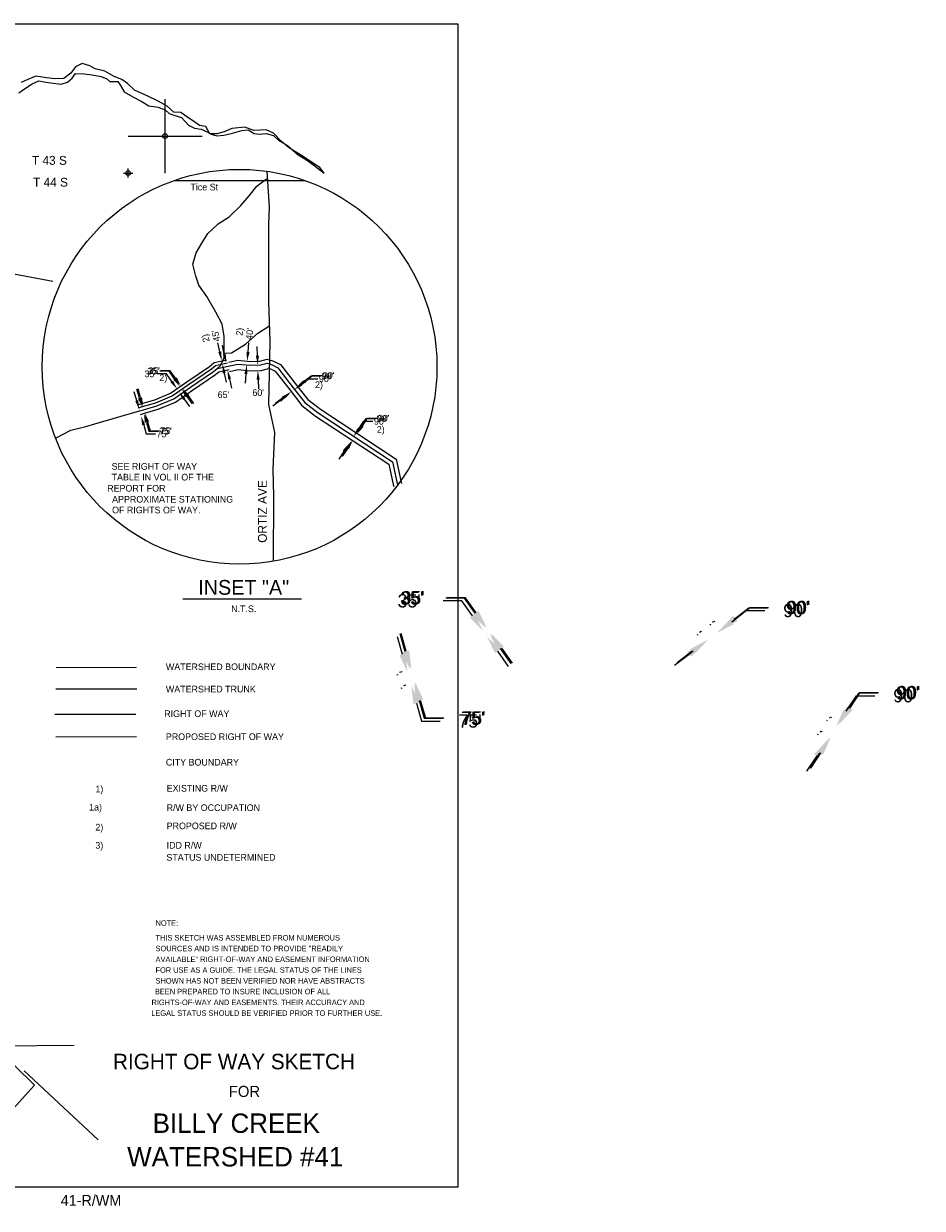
# Model space of a CAD drawing. Extents: x 212512 to 273089, y 823711 to 859724.
# Tile 56 of 56: x 248760 to 273089, y 827656 to 859724. Entities that reach past the tile are written whole.
import ezdxf
from ezdxf.enums import TextEntityAlignment as Align

# ---------------------------------------------------------------- set-up
doc = ezdxf.new("R2010")
doc.units = 0
doc.header["$LTSCALE"] = 800
doc.header["$PDMODE"] = 34
doc.header["$PDSIZE"] = 125
for name, pattern in [('CENTER', [0]), ('DASHED', [0]), ('PHANTOM', [0]), ('STREAM', [0])]:
    doc.linetypes.add(name, pattern=pattern)
doc.layers.get('0').update_dxf_attribs({"linetype": 'CONTINUOUS'})
doc.layers.get('DEFPOINTS').update_dxf_attribs({"linetype": 'CONTINUOUS'})
for name, color, linetype in [('BORDER', 1, 'CONTINUOUS'), ('CITY', 14, 'DASHED'), ('MAJROADS', 9, 'CONTINUOUS'), ('PROPRW', 11, 'CENTER'), ('PROPRWDIM', 12, 'CONTINUOUS'), ('ROW', 6, 'PHANTOM'), ('ROWDIM', 10, 'CONTINUOUS'), ('SEC', 2, 'CONTINUOUS'), ('TEXT', 7, 'CONTINUOUS'), ('TRUNKS', 5, 'STREAM'), ('TRUNKS2', 5, 'CONTINUOUS'), ('WATER', 4, 'CONTINUOUS'), ('WSHEDS', 3, 'CONTINUOUS')]:
    doc.layers.add(name, color=color, linetype=linetype)
doc.dimstyles.get("Standard").update_dxf_attribs({"dimtxt": 2.5, "dimasz": 2.5, "dimexe": 1.25, "dimexo": 0.625, "dimtad": 1, "dimcen": 2.5, "dimazin": 3, "dimtfac": 1, "dimtmove": 0, "dimatfit": 3})

# ---------------------------------------------------------------- blocks, each defined once
blk = doc.blocks.new('*D')
at = {"color": 0}
for p, q in [((252726.838907, 850329.086337), (252476.838907, 850329.086337)), ((252871.431376, 850125.142674), (252726.838907, 850329.086337)), ((256381.078332, 850045.389928), (256579.380615, 850197.627259)), ((256579.380615, 850197.627259), (256829.380615, 850197.627259)), ((251924.345961, 849603.351585), (251855.423253, 849843.663175)), ((253211.22368, 849645.875066), (253355.816149, 849441.931403)), ((255806.166519, 849604.028192), (255607.864237, 849451.790861)), ((252113.883407, 848942.494712), (252182.806114, 848702.183121)), ((257931.343083, 848835.974754), (258068.834078, 849044.771848)), ((258068.834078, 849044.771848), (258318.834078, 849044.771848)), ((235139.746663, 848807.845792), (235935.612852, 848314.903344)), ((252182.806114, 848702.183121), (252432.806114, 848702.183121)), ((232438.189461, 848332.982163), (231685.054158, 847900.436048)), ((257532.6192, 848230.463182), (257395.128205, 848021.666088)), ((237503.505305, 847343.784386), (236707.639116, 847836.726834)), ((230298.924606, 847104.344098), (231052.059909, 847536.890213)), ((230848.38467, 846882.523262), (230694.722006, 847079.723124)), ((231229.468076, 846393.467603), (231383.13074, 846196.26774)), ((228987.124562, 846195.869899), (228737.124562, 846195.869899)), ((229073.997016, 845961.44896), (228987.124562, 846195.869899)), ((229132.466676, 846031.857598), (229045.594222, 846266.278537)), ((231383.13074, 846196.26774), (231633.13074, 846196.26774)), ((229258.166619, 845464.476569), (229345.039073, 845230.05563)), ((229347.807305, 845450.771763), (229434.679759, 845216.350824)), ((219955.019456, 845028.98445), (223938.932782, 845028.98445)), ((228791.417537, 845028.98445), (224807.504211, 845028.98445)), ((229434.679759, 845216.350824), (229684.679759, 845216.350824)), ((226386.022395, 844700.208267), (226270.580849, 844921.958689)), ((226676.935091, 844141.397205), (226792.376637, 843919.646783)), ((260723.544913, 844185.588713), (260223.544913, 844185.588713)), ((261012.729852, 843777.701387), (260723.544913, 844185.588713)), ((226792.376637, 843919.646783), (227042.376637, 843919.646783)), ((268032.023764, 843618.195895), (268428.628329, 843922.670557)), ((268428.628329, 843922.670557), (268928.628329, 843922.670557)), ((267470.312919, 843528.786435), (267452.734402, 843551.683973)), ((259118.559021, 842734.119208), (258980.713606, 843214.742389)), ((267113.698423, 843255.012285), (267096.119906, 843277.909823)), ((261692.314459, 842819.166171), (261981.499398, 842411.278844)), ((266882.200138, 842735.472423), (266485.595573, 842430.997762)), ((259002.934417, 842180.799409), (258968.030528, 842170.788779)), ((259106.318479, 841820.332024), (259071.414589, 841810.321394)), ((271132.553266, 841199.365547), (271407.535255, 841616.959735)), ((271407.535255, 841616.959735), (271907.535255, 841616.959735)), ((259497.633913, 841412.405462), (259635.479328, 840931.782282)), ((259635.479328, 840931.782282), (260135.479328, 840931.782282)), ((270626.542053, 840933.902011), (270607.014765, 840946.760553)), ((270379.058263, 840558.067241), (270359.530975, 840570.925784)), ((270335.105499, 839988.342402), (270060.12351, 839570.748214))]:
    blk.add_line(p, q, dxfattribs=at)
for points in [[(252905.421987, 850149.241419), (252837.440766, 850101.043929), (253016.023846, 849921.199011)], [(253245.21429, 849669.973811), (253177.233069, 849621.776321), (253066.63121, 849849.818729)], [(256355.705444, 850078.440309), (256406.451221, 850012.339548), (256182.77605, 849893.152598)], [(251964.397892, 849614.838702), (251884.294029, 849591.864467), (251993.268668, 849363.039994)], [(255780.793631, 849637.078572), (255831.539408, 849570.977811), (256004.468802, 849756.265522)], [(252153.935338, 848953.981829), (252073.831475, 848931.007594), (252044.960699, 849182.806302)], [(235117.806747, 848772.423324), (235161.68658, 848843.268259), (234927.21186, 848939.48529)], [(257896.543568, 848858.88992), (257966.142599, 848813.059588), (257793.852089, 848627.17766)], [(232458.94082, 848296.850568), (232417.438101, 848369.113759), (232654.979034, 848457.490319)], [(257497.819684, 848253.378347), (257567.418715, 848207.548016), (257670.110194, 848439.260276)], [(237481.565389, 847308.361919), (237525.445222, 847379.206853), (237716.040108, 847212.144888)], [(230319.675966, 847068.212502), (230278.173247, 847140.475693), (230082.135033, 846979.835942)], [(230815.518026, 846856.912818), (230881.251314, 846908.133705), (231002.047334, 846685.323399)], [(231196.601433, 846367.857159), (231262.33472, 846419.078046), (231075.805413, 846590.667465)], [(229034.92686, 845946.970218), (229113.067173, 845975.927702), (229160.86947, 845727.028021)], [(229093.39652, 846017.378855), (229171.536833, 846046.33634), (229219.339131, 845797.436658)], [(229219.096462, 845449.997827), (229297.236775, 845478.955311), (229171.294165, 845698.897508)], [(229308.737149, 845436.29302), (229386.877462, 845465.250505), (229260.934851, 845685.192702)], [(219955.019456, 844987.317783), (219955.019456, 845070.651117), (219705.019456, 845028.98445)], [(228791.417537, 844987.317783), (228791.417537, 845070.651117), (229041.417537, 845028.98445)], [(226349.063992, 844680.96801), (226422.980799, 844719.448525), (226501.463941, 844478.457846)], [(226639.976688, 844122.156947), (226713.893495, 844160.637463), (226561.493545, 844363.147626)], [(260944.748631, 843729.503897), (261080.711073, 843825.898877), (261301.914791, 843369.814061)], [(268082.769541, 843552.095135), (267981.277987, 843684.296656), (267635.419199, 843313.721234)], [(261624.333238, 842770.968681), (261760.29568, 842867.36366), (261403.12952, 843227.053497)], [(259038.455158, 842711.144972), (259198.662884, 842757.093444), (259256.404436, 842253.496028)], [(266932.945915, 842669.371662), (266831.454361, 842801.573183), (267278.804703, 843039.947084)], [(259417.530049, 841389.431226), (259577.737776, 841435.379698), (259359.788497, 841893.028643)], [(271202.152298, 841153.535216), (271062.954235, 841245.195879), (270857.571278, 840781.771359)], [(270404.70453, 839942.512071), (270265.506467, 840034.172734), (270610.087488, 840405.93659)]]:
    blk.add_solid(points, dxfattribs=at)
at = {"layer": 'DEFPOINTS', "color": 0}
for p in [(253012.193884, 849918.483636), (253016.023846, 849921.199011), (253062.801249, 849847.103353), (256182.77605, 849893.152598), (256191.565308, 849881.703829), (256013.25806, 849744.816753), (252010.720613, 849368.04531), (252044.960699, 849182.806302), (252062.412644, 849187.811617), (257793.852089, 848627.17766), (257803.615733, 848620.748389), (232654.979034, 848457.490319), (234481.717272, 848220.224692), (257679.873838, 848432.831004), (233063.785935, 847745.688968), (237716.040108, 847212.144888), (231000.847496, 846684.388457), (231074.605574, 846589.732523), (231075.805413, 846590.667465), (237315.580776, 846565.59468), (230490.941934, 846268.03459), (229041.417537, 845745.075803), (229106.768148, 845706.978982), (229117.192842, 845678.848469), (229160.86947, 845727.028021), (229205.652997, 845792.364808), (229247.248718, 845680.120851), (229260.934851, 845685.192702), (229041.417537, 845028.98445), (226520.505772, 844488.370875), (226561.493545, 844363.147626), (226580.535376, 844373.060655), (219705.019456, 843848.115943), (261294.254868, 843364.38331), (261301.914791, 843369.814061), (261395.469597, 843221.622746), (267635.419199, 843313.721234), (267652.997716, 843290.823697), (267296.38322, 843017.049546), (259291.308325, 842263.506658), (259359.788497, 841893.028643), (259394.692387, 841903.039273), (270857.571278, 840781.771359), (270877.098565, 840768.912817), (270629.614776, 840393.078048)]:
    blk.add_point(p, dxfattribs=at)
at = {"color": 0}
for s, p in [("35'", (252292.508192, 850329.086337)), ("90'", (257013.711329, 850197.627259)), ("90'", (258503.164792, 849044.771848)), ("75'", (252617.136828, 848702.183121))]:
    blk.add_text(s, height=180, dxfattribs=at).set_placement(p, align=Align.MIDDLE)
for s, height, p in [('1a)', 180, (236137.34027, 847985.815089)), ('1a)', 180, (231184.271319, 847628.66313)), ("30'", 180, (228118.553134, 846105.869899)), ("120'", 180, (231883.13074, 846106.26774)), ("120'", 180, (229934.679759, 845126.350824)), ('1a)', 180, (224188.932782, 844938.98445)), ("35'", 360, (258986.402055, 844005.588713)), ("90'", 360, (269428.628329, 843742.670557)), ("130'", 180, (227292.376637, 843829.646783)), ("90'", 360, (272407.535255, 841436.959735)), ("75'", 360, (260635.479328, 840751.782282))]:
    blk.add_text(s, height=height, dxfattribs=at).set_placement(p)
blk = doc.blocks.new('TICK')
at = {"color": 0}
for points in [[(500, 0), (500, 1000)], [(0, 500), (1000, 500)]]:
    blk.add_lwpolyline(points, dxfattribs=at)
blk.add_point((500, 500), dxfattribs=at)
blk = doc.blocks.new('RWNOTE')
at = {"layer": 'TEXT', "color": 0}
for s, p in [('NOTE:', (0, 0)), ('THIS SKETCH WAS ASSEMBLED FROM NUMEROUS', (0, -796.106082)), ('SOURCES AND IS INTENDED TO PROVIDE "READILY', (0, -1378.963225)), ('AVAILABLE" RIGHT-OF-WAY AND EASEMENT INFORMATION ', (0, -1961.820368)), ('FOR USE AS A GUIDE. THE LEGAL STATUS OF THE LINES', (0, -2544.677511)), ('SHOWN HAS NOT BEEN VERIFIED NOR HAVE ABSTRACTS ', (0, -3127.534654)), ('BEEN PREPARED TO INSURE INCLUSION OF ALL', (-32.807529, -3710.391797)), (' RIGHTS-OF-WAY AND EASEMENTS. THEIR ACCURACY AND ', (-328.075292, -4293.24894)), (' LEGAL STATUS SHOULD BE VERIFIED PRIOR TO FURTHER USE.', (-344.479056, -4876.106082))]:
    blk.add_text(s, height=300, dxfattribs=at).set_placement(p)

msp = doc.modelspace()

# ---------------------------------------------------------------- linework, layer by layer
at = {"layer": 'BORDER', "color": 0}
msp.add_lwpolyline([(212512.107637, 828223.846597), (212512.107637, 859723.846597), (260512.107637, 859723.846597), (260512.107637, 828223.846597)], close=True, dxfattribs=at)
at = {"layer": 'CITY', "color": 0}
msp.add_lwpolyline([(248310.628079, 830169.902307), (249049.267146, 830989.046936), (246860.209547, 833137.623013)], dxfattribs=at)
at = {"layer": 'DEFPOINTS', "color": 0}
for p in [(254115.75713, 850596.589018), (254120.791215, 850597.647684), (254133.764465, 850510.962002), (254810.324853, 850588.457949), (254820.392555, 850487.060947), (254829.801068, 850586.617362), (253172.326992, 849926.315959), (253188.511346, 849936.229601), (253286.671202, 849775.980327)]:
    msp.add_point(p, dxfattribs=at)
at = {"layer": 'MAJROADS', "color": 0}
for points in [[(255343.355867, 855729.279315), (255352.684489, 855595.062899), (255409.344713, 854756.686839), (255384.996145, 854295.989642), (255390.485953, 852201.054261), (255424.343409, 851111.459084), (255390.874621, 849414.841215), (255552.892205, 848659.483486), (255503.731329, 847675.24567), (255519.114256, 846920.970001), (255518.024514, 845170.393707)], [(239735.781268, 855507.362157), (239750.000325, 854292.393216), (241065.389327, 854274.114647), (246320.576616, 853354.754142), (249545.268752, 852749.832767)], [(252845.379289, 855482.530991), (256384.807698, 855475.467316)], [(250129.333641, 832064.345153), (248107.234861, 832042.774859)], [(250775.728281, 829505.931293), (248772.599545, 831375.88945)]]:
    msp.add_lwpolyline(points, dxfattribs=at)
at = {"layer": 'PROPRW', "color": 0}
for points in [[(251843.142076, 849410.37022), (251956.234122, 849443.445932), (252310.076985, 849544.930044), (252735.646916, 849722.4167), (253172.777648, 850032.3347), (253789.173049, 850446.390646), (253914.555129, 850554.2763), (254262.566331, 850627.462947)], [(254317.307655, 850562.334499), (254555.873119, 850612.504742), (254896.777807, 850580.28777), (255156.845399, 850588.095094), (255353.435927, 850643.380441), (255449.094485, 850605.803999)], [(255453.664749, 850617.438546), (255527.506127, 850588.432295), (255717.121029, 850499.708513), (256149.263689, 849936.805344), (256450.484601, 849546.871018), (256793.400461, 849285.965992), (258847.814689, 847933.152838), (258980.616938, 847308.940909), (258992.259112, 847278.258676)], [(255371.399995, 850408.016699), (255438.605481, 850381.617148), (255572.06297, 850319.170299), (255970.997538, 849799.523541), (256290.593467, 849385.802518), (256663.259077, 849102.262613), (258646.954834, 847796.016931), (258764.132109, 847245.247245), (258781.89396, 847198.436982)], [(251816.540596, 840414.935982), (249631.386013, 840413.978574)]]:
    msp.add_lwpolyline(points, dxfattribs=at)
at = {"layer": 'PROPRWDIM', "color": 0}
for p, q in [((254069.341687, 850842.296302), (254017.892159, 851086.944919)), ((254833.846136, 850837.348988), (254857.367419, 851086.240027)), ((254190.248078, 850267.372051), (254241.697606, 850022.723433)), ((254777.395057, 850240.010495), (254753.873773, 849991.119456))]:
    msp.add_line(p, q, dxfattribs=at)
for points in [[(254028.566917, 850833.721381), (254110.116456, 850850.871223), (254120.791215, 850597.647684)], [(254875.327976, 850833.428774), (254792.364296, 850841.269202), (254810.324853, 850588.457949)], [(254149.473308, 850258.797129), (254231.022848, 850275.946972), (254138.79855, 850512.020668)], [(254818.876896, 850236.090281), (254735.913217, 850243.930709), (254800.91634, 850488.901534)]]:
    msp.add_solid(points, dxfattribs=at)
at = {"layer": 'ROW', "color": 0}
for points in [[(251867.704028, 849326.388314), (251980.576738, 849359.399878), (252339.075922, 849462.219448), (252778.312607, 849645.405911), (253222.484717, 849960.316123), (253842.291842, 850376.663853), (253954.575062, 850473.278526), (254280.573666, 850541.835931)], [(251920.336782, 849146.427087), (252032.739486, 849179.30119), (252401.216502, 849284.982458), (252869.73909, 849480.382794), (253328.999863, 849805.990603), (253956.117825, 850227.249297), (254040.332062, 850299.711868), (254319.160812, 850358.349468)], [(254329.450717, 850309.419744), (254570.159462, 850360.040719), (254888.737035, 850329.933755), (255195.001901, 850339.127939), (255340.233341, 850379.970041), (255357.689202, 850373.113058)], [(249602.545591, 841030.097423), (251792.474179, 841030.097423)]]:
    msp.add_lwpolyline(points, dxfattribs=at)
at = {"layer": 'ROWDIM', "color": 0}
for p, q in [((254190.888628, 850778.843894), (254139.4391, 851023.492511)), ((255087.981302, 850736.095345), (255080.479591, 850985.982768)), ((254332.37483, 850106.060196), (254383.824359, 849861.411578)), ((255107.485753, 850086.388044), (255114.987465, 849836.500621))]:
    msp.add_line(p, q, dxfattribs=at)
for points in [[(254150.113858, 850770.268973), (254231.663398, 850787.418815), (254242.338156, 850534.195276)], [(255046.333399, 850734.84506), (255129.629206, 850737.34563), (255095.483014, 850486.207922)], [(254291.600061, 850097.485274), (254373.1496, 850114.635117), (254280.925302, 850350.708813)], [(255065.837849, 850085.137759), (255149.133657, 850087.63833), (255099.984041, 850336.275468)]]:
    msp.add_solid(points, dxfattribs=at)
at = {"layer": 'SEC', "color": 0}
msp.add_point((251589.014279, 855680.906823), dxfattribs=at)
at = {"layer": 'TEXT', "color": 0}
msp.add_lwpolyline([(253070.128269, 844156.297577), (256283.119171, 844156.297577)], dxfattribs=at)
at = {"layer": 'TEXT', "color": 0, "linetype": 'DASHED'}
msp.add_circle((254605.029481, 850436.178153), 5344.347085, dxfattribs=at)
at = {"layer": 'TRUNKS', "color": 0}
for points in [[(249623.441976, 848500.763033), (250040.827621, 848720.644193), (250441.993674, 848818.249346), (250682.13546, 848888.482938), (251892.26598, 849242.406408), (252004.919354, 849275.353823), (252368.074859, 849379.508853), (252820.978299, 849568.395123), (253272.191785, 849888.297547), (253895.410634, 850306.93706), (253994.594995, 850392.280752), (254298.581, 850456.208915), (254337.887467, 850464.475052)], [(254337.887467, 850464.475052), (254561.587656, 850511.519133), (254893.561499, 850480.146164), (255172.108, 850488.508232), (255348.154893, 850538.016281), (255412.532372, 850512.727623)], [(255412.532372, 850512.727623), (255483.055804, 850485.024721), (255644.592, 850409.439406), (256060.130614, 849868.164442), (256370.539034, 849466.336768), (256728.329769, 849194.114303), (258747.384762, 847864.584885), (258872.374524, 847277.094077), (258887.076536, 847238.347829)], [(249627.945715, 841714.084983), (251822.299972, 841714.084983)]]:
    msp.add_lwpolyline(points, dxfattribs=at)
at = {"layer": 'TRUNKS2', "color": 0}
for points in [[(253994.594995, 850392.280752), (254085.65468, 850470.633525), (254184.460837, 850680.614903), (254191.35879, 850920.523769), (254184.721211, 851259.047488), (254134.150294, 851587.920431), (253963.468173, 851914.789876), (253719.11653, 852336.546188), (253498.735053, 852643.016681), (253418.393418, 852885.433895), (253340.56013, 853215.090696), (253425.673983, 853518.234451), (253586.025074, 853781.016082), (253746.376164, 854043.797714), (254026.681688, 854303.130368), (254321.463375, 854496.563017), (254635.894689, 854804.02731), (254867.127945, 855064.77091), (255071.09883, 855326.298368), (255310.885459, 855504.941311), (255357.513255, 855523.613812)], [(254187.975557, 850802.855857), (254390.278448, 850816.578681), (254767.94465, 851045.827075), (255098.419844, 851341.916104), (255410.939925, 851542.807853)]]:
    msp.add_lwpolyline(points, dxfattribs=at)
at = {"layer": 'WATER', "color": 0}
msp.add_lwpolyline([(248625.805843, 857852.413371), (248810.71289, 857976.989284), (248987.20029, 858093.238457), (249171.875069, 858175.948405), (249364.272689, 858141.3872), (249556.716763, 858115.199188), (249774.280416, 858088.871815), (249942.022994, 858138.181899), (250068.224784, 858246.336601), (250161.02671, 858371.423503), (250395.476109, 858370.122801), (250612.993308, 858335.422235), (250855.583632, 858292.209116), (251014.34912, 858232.714147), (251089.289773, 858156.937328), (251306.992786, 858155.729534), (251381.794078, 858054.833137), (251481.296866, 857878.438644), (251715.003007, 857743.166857), (251940.428862, 857624.687909), (252149.061878, 857497.928675), (252400.071849, 857463.042295), (252592.283655, 857394.988319), (252700.577718, 857293.906107), (252825.943342, 857251.343339), (253034.901534, 857183.196455), (253226.323628, 856972.7982), (253384.996209, 856896.556846), (253569.06709, 856870.415287), (253711.039739, 856802.640033), (253836.266002, 856734.957686), (253986.704751, 856683.882363), (254179.427547, 856707.933508), (254414.155668, 856756.871963), (254665.769536, 856830.837089), (254833.3263, 856846.654402), (255000.279167, 856753.620208), (255142.530537, 856736.084111), (255326.833687, 856751.808516), (255527.511593, 856700.454472), (255669.112613, 856565.693675), (255902.7723, 856422.048695), (256194.486894, 856177.600225), (256419.773388, 856034.001699), (256653.293715, 855865.23714), (256895.094327, 855679.679742), (256778.705792, 855831.047564), (256603.47264, 855940.874598), (256328.179257, 856126.61781), (255961.013021, 856354.737976), (255744.285534, 856531.782821), (255527.836768, 856759.066822), (255327.391131, 856852.28683), (254992.324056, 856829.025397), (254750.012454, 856922.477674), (254398.152541, 856890.935955), (254188.31173, 856799.992175), (253987.029927, 856742.494713), (253802.819685, 856743.516693), (253695.083065, 856945.077218), (253519.385377, 856971.172323), (253360.945064, 857089.279642), (253177.338719, 857199.153129), (253010.525213, 857317.306901), (252826.361425, 857326.702074), (252643.033802, 857486.814718), (252401.000921, 857630.506152), (252117.00917, 857757.683468), (251757.890951, 857927.144831), (251574.656235, 858104.00386), (251416.169469, 858213.737986), (251207.257731, 858290.258063), (250956.898111, 858442.369143), (250697.654309, 858502.421556), (250547.354921, 858578.616457), (250346.769922, 858646.716887), (250162.04869, 858555.633746), (250035.521725, 858388.866694), (249850.475317, 858239.171203), (249615.979464, 858232.098712), (249381.669426, 858258.518992), (249088.839945, 858302.010834), (248870.625941, 858211.113507), (248694.324355, 858128.357105)], dxfattribs=at)
at = {"layer": 'WSHEDS', "color": 0, "const_width": 30}
msp.add_lwpolyline([(249631.386013, 842298.586306), (251816.540596, 842298.586306)], dxfattribs=at)

# ---------------------------------------------------------------- block references
at = {"color": 0, "xscale": 2, "yscale": 2, "zscale": 2}
msp.add_blockref('TICK', (251589.014274, 855680.906795), dxfattribs=at)
at = {"layer": 'TEXT', "color": 0, "xscale": 0.5, "yscale": 0.5, "zscale": 0.5}
msp.add_blockref('RWNOTE', (252329.740359, 835302.949463), dxfattribs=at)

# ---------------------------------------------------------------- texts
at = {"layer": 'MAJROADS', "color": 0}
msp.add_text('Tice St', height=180, dxfattribs=at).set_placement((253274.257245, 855211.140229))
at = {"layer": 'PROPRW', "color": 0}
msp.add_text('PROPOSED RIGHT OF WAY', height=180, dxfattribs=at).set_placement((252609.194709, 840332.233682))
at = {"layer": 'PROPRWDIM', "color": 0}
for s, rotation, p in [("45'", 99.81449, (254079.124956, 851136.465645)), ('2)', 85.114306, (254685.469464, 851270.855637)), ("40'", 81.870708, (254942.535744, 851157.013719)), ('2)', 107.711402, (253799.043559, 851133.053101))]:
    msp.add_text(s, height=180, rotation=rotation, dxfattribs=at).set_placement(p)
for p in [(252433.450519, 850048.7704), (256647.312898, 849860.89322), (258320.625597, 848649.25592)]:
    msp.add_text('2)', height=180, dxfattribs=at).set_placement(p)
at = {"layer": 'ROWDIM', "color": 0}
for s, p in [("60'", (254951.505823, 849645.546226)), ("65'", (254011.201765, 849591.135873))]:
    msp.add_text(s, height=180, dxfattribs=at).set_placement(p)
at = {"layer": 'TEXT', "color": 0}
for s, height, p in [('T 43 S', 240, (248983.398394, 855903.836002)), ('T 44 S', 240, (249013.005486, 855311.694167)), ('SEE RIGHT OF WAY ', 180, (251140.97124, 847650.134659)), (' REPORT FOR', 180, (250954.965174, 847057.94912)), ('TABLE IN VOL II OF THE', 180, (251140.97124, 847358.706088)), ('APPROXIMATE STATIONING', 180, (251153.799233, 846760.109194)), ('OF RIGHTS OF WAY.', 180, (251153.799233, 846468.680623)), ('WATERSHED BOUNDARY', 180, (252609.689701, 842225.171826)), ('WATERSHED TRUNK', 180, (252609.689701, 841620.96666)), ('RIGHT OF WAY', 180, (252564.411698, 840956.046113)), ('CITY BOUNDARY', 180, (252609.194709, 839641.394575)), ('1)', 180, (250700.683388, 838915.356385)), ('EXISTING R/W', 180, (252630.656424, 838936.276768)), ('1a)', 180, (250530.72425, 838423.927814)), ('R/W BY OCCUPATION', 180, (252630.656424, 838409.543173)), ('2)', 180, (250700.683388, 837882.499242)), ('PROPOSED R/W', 180, (252630.656424, 837918.114601)), ('3)', 180, (250700.683388, 837391.070671)), ('IDD R/W ', 180, (252630.656424, 837391.070671)), ('STATUS UNDETERMINED', 180, (252623.266896, 837065.931451))]:
    msp.add_text(s, height=height, dxfattribs=at).set_placement(p)
msp.add_text('ORTIZ AVE', height=240, rotation=90, dxfattribs=at).set_placement((255342.73159, 845671.364925))
for s, height, p in [('INSET "A"', 400, (254717.279202, 844264.700292)), ('N.T.S.', 180, (254717.279202, 843794.506977)), ('RIGHT OF WAY SKETCH', 420, (254453.517041, 831418.822603)), ('FOR', 300, (254736.861943, 830670.596184)), ('BILLY CREEK', 525, (254515.329733, 829697.728447)), ('WATERSHED #41', 525, (254487.201777, 828788.952187)), ('41-R/WM', 290, (250583.084754, 827726.619726))]:
    msp.add_text(s, height=height, dxfattribs=at).set_placement(p, align=Align.CENTER)

# ---------------------------------------------------------------- dimensions: what is measured, and where the dimension line sits
at = {"layer": 'PROPRWDIM', "color": 0}
for p1, p2, distance, text, middle in [((226520.505772, 844488.370875), (226580.535376, 844373.060655), -21.467638, "130'", (227549.519494, 843919.646783)), ((229205.652997, 845792.364808), (229247.248718, 845680.120851), 14.595681, "120'", (230191.822617, 845216.350824)), ((253062.801249, 849847.103353), (253012.193884, 849918.483636), -4.694877, "35'", (252292.508192, 850329.086337)), ((256013.25806, 849744.816753), (256191.565308, 849881.703829), 14.433481, "90'", (257013.711329, 850197.627259)), ((257679.873838, 848432.831004), (257803.615733, 848620.748389), 11.690349, "90'", (258503.164792, 849044.771848))]:
    dim = msp.add_aligned_dim(p1=p1, p2=p2, distance=distance, text=text, dimstyle='Standard', dxfattribs=at)
    dim.commit()
    dim.dimension.update_dxf_attribs({"geometry": '*D', "text_midpoint": middle})
dim = msp.add_aligned_dim(p1=(230896.805961, 846599.631639), p2=(230970.56404, 846504.975705), distance=1.521094, text="120'", dimstyle='Standard', dxfattribs=at)
dim.commit()
dim.dimension.update_dxf_attribs({"geometry": '*D', "text_midpoint": (232036.232063, 846111.510922), "insert": (-104.041534, -84.756818)})
at = {"layer": 'ROWDIM', "color": 0}
for base, p1, p2, angle, middle in [((237716.040108, 847212.144888), (234481.717272, 848220.224692), (237315.580776, 846565.59468), 328.226814, (236321.625984, 848075.815089)), ((232654.979034, 848457.490319), (230490.941934, 846268.03459), (233063.785935, 847745.688968), 29.869925, (231368.557033, 847718.66313))]:
    dim = msp.add_linear_dim(base=base, p1=p1, p2=p2, angle=angle, text='1a)', dimstyle='Standard', dxfattribs=at)
    dim.commit()
    dim.dimension.update_dxf_attribs({"geometry": '*D', "text_midpoint": middle})
dim = msp.add_linear_dim(base=(229041.417537, 845028.98445), p1=(219705.019456, 843848.115943), p2=(229041.417537, 845745.075803), text='1a)', dimstyle='Standard', dxfattribs=at)
dim.commit()
dim.dimension.update_dxf_attribs({"geometry": '*D', "text_midpoint": (224373.218497, 845028.98445)})
dim = msp.add_aligned_dim(p1=(252010.720613, 849368.04531), p2=(252062.412644, 849187.811617), distance=-18.155538, text="75'", dimstyle='Standard', dxfattribs=at)
dim.commit()
dim.dimension.update_dxf_attribs({"geometry": '*D', "text_midpoint": (252617.136828, 848702.183121)})
dim = msp.add_aligned_dim(p1=(229084.819841, 845668.053969), p2=(229074.395146, 845696.184481), distance=-57.696768, text="30'", dimstyle='Standard', dxfattribs=at)
dim.commit()
dim.dimension.update_dxf_attribs({"geometry": '*D', "text_midpoint": (228270.465846, 846185.075399), "insert": (-32.373002, -10.7945)})

doc.saveas('drawing.dxf')
